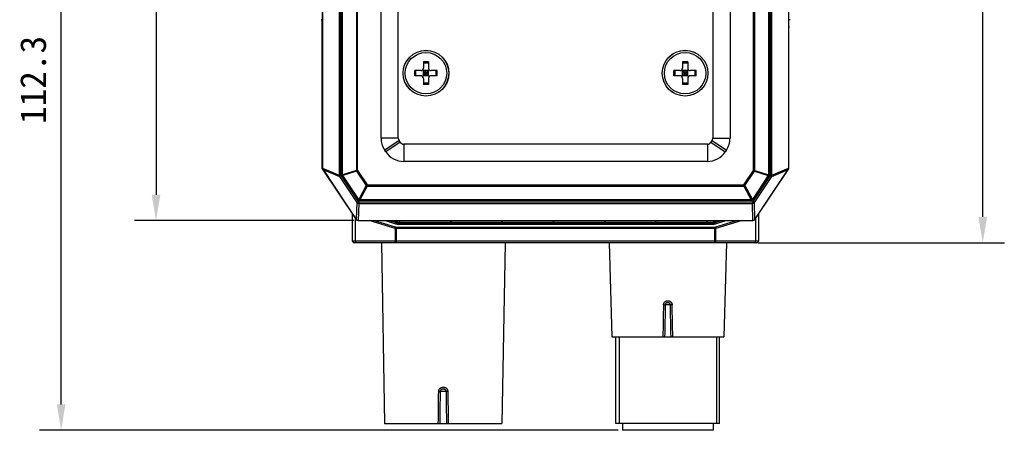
# Model space of a CAD drawing. Header units: millimetres. Extents: x 29 to 359, y 24 to 268.
# Tile 4 of 17: x 29 to 143, y 133 to 181. Entities that reach past the tile are written whole.
import ezdxf

# ---------------------------------------------------------------- set-up
doc = ezdxf.new("R2010")
doc.units = ezdxf.units.MM
doc.header["$LTSCALE"] = 23.1
doc.header["$PDMODE"] = 3
doc.header["$PDSIZE"] = 8
doc.layers.get('0').update_dxf_attribs({"linetype": 'CONTINUOUS'})
doc.layers.get('Defpoints').update_dxf_attribs({"linetype": 'CONTINUOUS'})
doc.layers.add('00_COMPONENTS', color=7, linetype='CONTINUOUS')
doc.layers.add('51__DRAFT_DIMS', color=7, linetype='CONTINUOUS')
doc.styles.get("Standard").update_dxf_attribs({"font": 'simfang.ttf'})
doc.dimstyles.new('DIMSTYLE_1', dxfattribs={"dimtxt": 3, "dimasz": 3, "dimexe": 2.5, "dimexo": 0.5, "dimgap": 0.75, "dimtad": 1, "dimdsep": 46, "dimtxsty": 'STANDARD', "dimblk": '_FILLED', "dimblk1": '_FILLED', "dimblk2": '_FILLED', "dimcen": 0.09, "dimclrt": 256, "dimazin": 2, "dimtp": 0.3, "dimtm": 0.3, "dimtfac": 1, "dimtofl": 0, "dimtmove": 0, "dimatfit": 3, "dimldrblk": '_FILLED', "dimfxl": 1, "dimtolj": 1, "dimarcsym": 0})
doc.dimstyles.new('DIMSTYLE_2', dxfattribs={"dimtxt": 3, "dimasz": 3, "dimexe": 2.5, "dimexo": 0.5, "dimgap": 0.75, "dimtad": 1, "dimdec": 1, "dimdsep": 46, "dimtxsty": 'STANDARD', "dimblk": '_FILLED', "dimblk1": '_FILLED', "dimblk2": '_FILLED', "dimcen": 0.09, "dimclrt": 256, "dimazin": 2, "dimtp": 0.3, "dimtm": 0.3, "dimtfac": 1, "dimtdec": 1, "dimtofl": 0, "dimtmove": 0, "dimatfit": 3, "dimldrblk": '_FILLED', "dimfxl": 1, "dimtolj": 1, "dimarcsym": 0})
doc.dimstyles.get("Standard").update_dxf_attribs({"dimtxt": 3, "dimasz": 3, "dimexe": 2.5, "dimexo": 0.5, "dimtad": 1, "dimdsep": 46, "dimtxsty": 'STANDARD', "dimblk": '_FILLED', "dimblk1": '_FILLED', "dimblk2": '_FILLED', "dimcen": 0.09, "dimclrt": 3, "dimazin": 2, "dimtol": 1, "dimtp": 0.01, "dimtm": 0.01, "dimtfac": 1, "dimtofl": 0, "dimtmove": 0, "dimatfit": 3, "dimldrblk": '_FILLED', "dimfxl": 1, "dimtolj": 1, "dimarcsym": 0})

# ---------------------------------------------------------------- blocks, each defined once
blk = doc.blocks.new('_FILLED')
at = {"color": 0, "linetype": 'ByBlock'}
blk.add_solid([(0, 0), (-1, 0.167), (-1, -0.167)], dxfattribs=at)
blk = doc.blocks.new('*D2')
at = {"layer": '51__DRAFT_DIMS', "color": 0, "lineweight": -2}
for p, q in [((67.87, 245.26), (42.46, 245.26)), ((44.96, 242.26), (44.96, 160.26)), ((67.87, 157.26), (42.46, 157.26))]:
    blk.add_line(p, q, dxfattribs=at)
at = {"layer": 'Defpoints', "color": 0}
for p in [(68.37, 245.26), (44.96, 157.26), (68.37, 157.26)]:
    blk.add_point(p, dxfattribs=at)
at = {"layer": '51__DRAFT_DIMS', "color": 0, "linetype": 'ByBlock', "lineweight": -2, "xscale": 3, "yscale": 3, "zscale": 3}
for p, rotation in [((44.96, 245.26), 90), ((44.96, 157.26), 270)]:
    blk.add_blockref('_FILLED', p, dxfattribs=dict(at, rotation=rotation))
at = {"layer": '51__DRAFT_DIMS', "insert": (40.21, 184.06), "char_height": 3, "attachment_point": 2, "rotation": 90, "line_spacing_factor": 0.9}
blk.add_mtext('\\A1;88', dxfattribs=at)
blk = doc.blocks.new('*D5')
at = {"layer": '51__DRAFT_DIMS', "color": 0, "lineweight": -2}
for p, q in [((67.87, 245.26), (31.47, 245.26)), ((33.97, 136), (33.97, 242.26)), ((98.46, 133), (31.47, 133))]:
    blk.add_line(p, q, dxfattribs=at)
at = {"layer": 'Defpoints', "color": 0}
for p in [(33.97, 245.26), (68.37, 245.26), (98.96, 133)]:
    blk.add_point(p, dxfattribs=at)
at = {"layer": '51__DRAFT_DIMS', "color": 0, "linetype": 'ByBlock', "lineweight": -2, "xscale": 3, "yscale": 3, "zscale": 3}
for p, rotation in [((33.97, 245.26), 90), ((33.97, 133), 270)]:
    blk.add_blockref('_FILLED', p, dxfattribs=dict(at, rotation=rotation))
at = {"layer": '51__DRAFT_DIMS', "insert": (29.22, 173.54), "char_height": 3, "attachment_point": 2, "rotation": 90, "line_spacing_factor": 0.9}
blk.add_mtext('\\A1;112.3', dxfattribs=at)
blk = doc.blocks.new('*D21')
at = {"color": 0, "lineweight": -2}
for p, q in [((114.43, 245.25), (143.17, 245.25)), ((140.67, 242.25), (140.67, 204.78)), ((140.67, 157.69), (140.67, 195.16)), ((114.67, 154.69), (143.17, 154.69))]:
    blk.add_line(p, q, dxfattribs=at)
at = {"layer": 'Defpoints', "color": 0}
for p in [(113.93, 245.25), (114.17, 154.69), (140.67, 154.69)]:
    blk.add_point(p, dxfattribs=at)
at = {"color": 0, "linetype": 'ByBlock', "lineweight": -2, "xscale": 3, "yscale": 3, "zscale": 3}
for p, rotation in [((140.67, 245.25), 90), ((140.67, 154.69), 270)]:
    blk.add_blockref('_FILLED', p, dxfattribs=dict(at, rotation=rotation))
at = {"color": 0, "insert": (140.67, 199.97), "char_height": 3, "attachment_point": 5, "rotation": 90}
blk.add_mtext('\\A1;90.6{}{{\\H0.7x;}{}}', dxfattribs=at)

msp = doc.modelspace()

# ---------------------------------------------------------------- linework, layer by layer
at = {"layer": '00_COMPONENTS'}
for p, q in [((66.15, 239.986), (66.15, 162.539)), ((116.268, 162.539), (116.268, 239.986)), ((64.213, 239.171), (64.213, 163.353)), ((64.228, 163.353), (64.228, 239.171)), ((118.191, 239.171), (118.191, 163.353)), ((118.206, 163.353), (118.206, 239.171)), ((66.318, 193.065), (66.318, 162.539)), ((116.101, 162.539), (116.101, 193.065)), ((66.492, 162.572), (66.492, 189.379)), ((66.551, 162.572), (66.551, 189.379)), ((115.868, 189.379), (115.868, 162.572)), ((115.926, 189.379), (115.926, 162.572)), ((68.151, 187.779), (68.151, 163.056)), ((68.292, 163.056), (68.292, 187.921)), ((114.126, 163.056), (114.126, 187.921)), ((114.268, 163.056), (114.268, 187.779)), ((71.009, 166.799), (71.009, 184.412)), ((111.409, 184.412), (111.409, 166.799)), ((73.009, 166.799), (73.009, 182.896)), ((109.409, 182.896), (109.409, 166.799)), ((64.213, 180.514), (64.059, 180.514)), ((64.209, 163.262), (64.209, 180.514)), ((64.213, 180.121), (64.209, 180.121)), ((118.359, 180.514), (118.206, 180.514)), ((118.209, 180.121), (118.206, 180.121)), ((118.209, 163.262), (118.209, 180.514)), ((76.509, 175.622), (75.909, 175.622)), ((75.909, 175.622), (75.909, 174.922)), ((76.509, 175.622), (76.509, 174.922)), ((106.509, 175.622), (105.909, 175.622)), ((105.909, 175.622), (105.909, 174.922)), ((106.509, 175.622), (106.509, 174.922)), ((75.609, 174.622), (74.909, 174.622)), ((74.909, 174.022), (74.909, 174.622)), ((75.041, 174.022), (75.041, 174.622)), ((76.597, 173.934), (75.821, 174.71)), ((75.821, 173.934), (76.597, 174.71)), ((76.509, 175.491), (75.909, 175.491)), ((76.509, 174.622), (75.909, 174.622)), ((75.909, 174.022), (75.909, 174.622)), ((76.209, 174.022), (76.209, 174.622)), ((76.509, 174.022), (76.509, 174.622)), ((77.509, 174.622), (76.809, 174.622)), ((77.378, 174.022), (77.378, 174.622)), ((77.509, 174.022), (77.509, 174.622)), ((105.609, 174.622), (104.909, 174.622)), ((104.909, 174.022), (104.909, 174.622)), ((105.041, 174.022), (105.041, 174.622)), ((106.597, 173.934), (105.821, 174.71)), ((105.821, 173.934), (106.597, 174.71)), ((106.509, 175.491), (105.909, 175.491)), ((106.509, 174.622), (105.909, 174.622)), ((105.909, 174.022), (105.909, 174.622)), ((106.209, 174.022), (106.209, 174.622)), ((106.509, 174.022), (106.509, 174.622)), ((107.509, 174.622), (106.809, 174.622)), ((107.378, 174.022), (107.378, 174.622)), ((107.509, 174.022), (107.509, 174.622)), ((75.609, 174.022), (74.909, 174.022)), ((76.509, 174.322), (75.909, 174.322)), ((76.509, 174.022), (75.909, 174.022)), ((75.909, 173.722), (75.909, 173.022)), ((76.509, 173.722), (76.509, 173.022)), ((77.509, 174.022), (76.809, 174.022)), ((105.609, 174.022), (104.909, 174.022)), ((106.509, 174.322), (105.909, 174.322)), ((106.509, 174.022), (105.909, 174.022)), ((105.909, 173.722), (105.909, 173.022)), ((106.509, 173.722), (106.509, 173.022)), ((107.509, 174.022), (106.809, 174.022)), ((76.509, 173.154), (75.909, 173.154)), ((76.509, 173.022), (75.909, 173.022)), ((106.509, 173.154), (105.909, 173.154)), ((106.509, 173.022), (105.909, 173.022)), ((73.009, 166.799), (71.009, 166.799)), ((73.093, 166.522), (71.429, 165.413)), ((73.218, 166.335), (73.093, 166.522)), ((109.325, 166.522), (109.201, 166.335)), ((109.325, 166.522), (110.99, 165.413)), ((109.409, 166.799), (111.409, 166.799)), ((71.554, 165.226), (71.429, 165.413)), ((73.218, 166.335), (71.554, 165.226)), ((108.785, 166.112), (73.634, 166.112)), ((73.634, 166.112), (73.634, 164.112)), ((108.785, 166.112), (108.785, 164.112)), ((109.201, 166.335), (110.865, 165.226)), ((110.99, 165.413), (110.865, 165.226)), ((64.226, 163.267), (64.209, 163.262)), ((64.226, 163.267), (64.209, 163.262)), ((64.209, 163.262), (68.12, 157.396)), ((64.213, 163.353), (64.228, 163.353)), ((64.228, 163.343), (66.15, 162.539)), ((64.263, 163.189), (64.275, 163.197)), ((64.263, 163.189), (68.123, 157.398)), ((64.295, 163.168), (66.181, 162.379)), ((64.295, 163.168), (68.136, 157.406)), ((68.151, 163.056), (66.551, 162.572)), ((68.292, 163.056), (68.151, 163.056)), ((68.175, 162.978), (68.292, 163.056)), ((68.292, 163.056), (69.399, 161.395)), ((108.785, 164.112), (73.634, 164.112)), ((113.019, 161.395), (114.126, 163.056)), ((114.268, 163.056), (114.126, 163.056)), ((114.126, 163.056), (114.244, 162.978)), ((114.268, 163.056), (115.868, 162.572)), ((114.283, 157.406), (118.124, 163.168)), ((114.295, 157.398), (118.156, 163.189)), ((114.298, 157.396), (118.209, 163.262)), ((116.238, 162.379), (118.124, 163.168)), ((116.268, 162.539), (118.191, 163.343)), ((118.144, 163.197), (118.156, 163.189)), ((118.191, 163.353), (118.206, 163.353)), ((118.193, 163.267), (118.209, 163.262)), ((118.193, 163.267), (118.209, 163.262)), ((66.318, 162.539), (66.15, 162.539)), ((66.336, 162.482), (66.181, 162.379)), ((66.181, 162.379), (68.192, 159.363)), ((66.336, 162.482), (68.347, 159.466)), ((66.551, 162.572), (66.492, 162.572)), ((66.526, 162.461), (66.575, 162.493)), ((68.376, 159.684), (66.526, 162.461)), ((68.175, 162.978), (66.575, 162.493)), ((68.425, 159.717), (66.575, 162.493)), ((68.175, 162.978), (69.282, 161.317)), ((113.137, 161.317), (114.244, 162.978)), ((115.844, 162.493), (113.994, 159.717)), ((115.893, 162.461), (114.042, 159.684)), ((114.072, 159.466), (116.083, 162.482)), ((114.227, 159.363), (116.238, 162.379)), ((114.244, 162.978), (115.844, 162.493)), ((115.844, 162.493), (115.893, 162.461)), ((115.926, 162.572), (115.868, 162.572)), ((116.083, 162.482), (116.238, 162.379)), ((116.101, 162.539), (116.268, 162.539)), ((69.282, 161.317), (68.425, 159.717)), ((69.399, 161.254), (68.543, 159.654)), ((69.399, 161.395), (69.282, 161.317)), ((69.399, 161.395), (113.019, 161.395)), ((69.399, 161.254), (69.399, 161.395)), ((69.399, 161.254), (113.019, 161.254)), ((113.137, 161.317), (113.019, 161.395)), ((113.019, 161.395), (113.019, 161.254)), ((113.019, 161.254), (113.876, 159.654)), ((113.137, 161.317), (113.994, 159.717)), ((68.425, 159.717), (68.376, 159.684)), ((113.876, 159.654), (68.543, 159.654)), ((68.543, 159.595), (68.543, 159.654)), ((113.876, 159.595), (68.543, 159.595)), ((113.876, 159.654), (113.876, 159.595)), ((114.042, 159.684), (113.994, 159.717)), ((68.192, 159.363), (68.123, 157.428)), ((68.347, 159.466), (68.192, 159.363)), ((68.424, 159.255), (68.353, 157.281)), ((68.424, 159.422), (113.995, 159.422)), ((68.424, 159.422), (68.424, 159.255)), ((68.424, 159.255), (113.995, 159.255)), ((113.995, 159.422), (113.995, 159.255)), ((114.065, 157.281), (113.995, 159.255)), ((114.072, 159.466), (114.227, 159.363)), ((114.296, 157.428), (114.227, 159.363)), ((67.709, 154.896), (67.709, 158.012)), ((68.066, 154.896), (68.066, 157.478)), ((68.136, 157.406), (68.12, 157.396)), ((114.298, 157.396), (114.283, 157.406)), ((114.353, 157.478), (114.353, 154.896)), ((114.709, 158.012), (114.709, 154.896)), ((68.37, 157.281), (114.049, 157.281)), ((68.37, 157.281), (68.37, 157.262)), ((68.37, 157.266), (114.049, 157.266)), ((68.37, 157.262), (114.049, 157.262)), ((72.639, 156.356), (69.617, 157.262)), ((72.697, 156.497), (70.146, 157.262)), ((71.505, 157.262), (72.698, 156.904)), ((71.997, 157.262), (72.737, 157.04)), ((72.35, 157.262), (72.737, 157.146)), ((72.639, 156.356), (72.639, 154.896)), ((72.698, 156.904), (72.729, 156.896)), ((72.729, 156.896), (72.73, 156.895)), ((72.73, 156.895), (72.759, 156.888)), ((72.739, 156.893), (72.737, 157.04)), ((72.759, 156.888), (72.762, 156.887)), ((72.762, 156.887), (72.79, 156.88)), ((109.636, 156.484), (72.783, 156.484)), ((72.783, 154.696), (72.783, 156.484)), ((109.636, 156.343), (72.783, 156.343)), ((72.79, 156.88), (72.794, 156.88)), ((72.794, 156.88), (72.822, 156.874)), ((72.822, 156.874), (72.826, 156.873)), ((72.826, 156.873), (72.855, 156.868)), ((72.855, 156.868), (72.859, 156.867)), ((72.859, 156.867), (72.887, 156.863)), ((72.887, 156.863), (72.892, 156.862)), ((72.892, 156.862), (72.92, 156.858)), ((72.92, 156.858), (72.925, 156.858)), ((72.925, 156.858), (72.954, 156.855)), ((72.954, 156.855), (72.958, 156.854)), ((72.958, 156.854), (72.987, 156.852)), ((72.987, 156.852), (72.991, 156.851)), ((72.991, 156.851), (73.021, 156.85)), ((73.021, 156.85), (73.024, 156.85)), ((73.024, 156.85), (73.055, 156.849)), ((73.055, 156.849), (73.056, 156.848)), ((73.056, 156.848), (73.089, 156.848)), ((73.089, 157.096), (73.255, 157.262)), ((73.089, 157.096), (109.33, 157.096)), ((73.089, 156.99), (109.33, 156.99)), ((73.089, 156.848), (73.089, 156.99)), ((73.089, 156.848), (109.33, 156.848)), ((79.028, 157.096), (79.195, 157.262)), ((84.968, 157.096), (85.135, 157.262)), ((90.908, 157.096), (91.074, 157.262)), ((96.847, 157.096), (97.014, 157.262)), ((102.787, 157.096), (102.954, 157.262)), ((108.727, 157.096), (108.893, 157.262)), ((109.33, 156.848), (109.33, 156.99)), ((109.33, 156.848), (109.362, 156.848)), ((109.362, 156.848), (109.364, 156.849)), ((109.364, 156.849), (109.395, 156.85)), ((109.395, 156.85), (109.398, 156.85)), ((109.398, 156.85), (109.428, 156.851)), ((109.428, 156.851), (109.431, 156.852)), ((109.431, 156.852), (109.461, 156.854)), ((109.461, 156.854), (109.465, 156.855)), ((109.465, 156.855), (109.494, 156.858)), ((109.494, 156.858), (109.498, 156.858)), ((109.498, 156.858), (109.527, 156.862)), ((109.527, 156.862), (109.531, 156.863)), ((109.531, 156.863), (109.56, 156.867)), ((109.56, 156.867), (109.564, 156.868)), ((109.564, 156.868), (109.593, 156.873)), ((109.593, 156.873), (109.596, 156.874)), ((109.596, 156.874), (109.625, 156.88)), ((109.625, 156.88), (109.628, 156.88)), ((109.628, 156.88), (109.657, 156.887)), ((109.636, 154.696), (109.636, 156.484)), ((109.657, 156.887), (109.66, 156.888)), ((109.66, 156.888), (109.689, 156.895)), ((109.679, 156.893), (109.681, 157.04)), ((109.681, 157.146), (110.068, 157.262)), ((109.681, 157.04), (110.422, 157.262)), ((109.689, 156.895), (109.69, 156.896)), ((109.69, 156.896), (109.72, 156.904)), ((109.72, 156.904), (110.914, 157.262)), ((112.272, 157.262), (109.722, 156.497)), ((112.801, 157.262), (109.78, 156.356)), ((109.78, 154.896), (109.78, 156.356)), ((114.049, 157.262), (114.049, 157.281)), ((114.709, 154.896), (67.709, 154.896)), ((114.509, 154.696), (67.909, 154.696)), ((71.045, 154.696), (71.409, 133.796)), ((85.374, 154.696), (85.009, 133.796)), ((97.424, 154.696), (97.709, 143.796)), ((110.995, 154.696), (110.709, 143.796)), ((104.503, 147.504), (103.915, 147.504)), ((97.709, 143.796), (110.709, 143.796)), ((98.209, 133.796), (98.209, 143.796)), ((98.584, 143.796), (98.584, 133.796)), ((109.834, 143.796), (109.834, 133.796)), ((110.209, 133.796), (110.209, 143.796)), ((78.53, 137.501), (77.888, 137.501)), ((71.409, 133.796), (85.009, 133.796)), ((110.209, 133.796), (98.209, 133.796)), ((98.959, 133.796), (98.959, 132.996)), ((109.459, 133.796), (109.459, 132.996)), ((109.459, 132.996), (98.959, 132.996))]:
    msp.add_line(p, q, dxfattribs=at)
for centre, radius in [((76.209, 174.322), 2.649), ((76.209, 174.322), 2.64), ((76.209, 174.322), 2.4), ((106.209, 174.322), 2.649), ((106.209, 174.322), 2.64), ((106.209, 174.322), 2.4)]:
    msp.add_circle(centre, radius, dxfattribs=at)
for centre, radius, start, end in [((75.609, 174.922), 0.3, 270, 360), ((76.809, 174.922), 0.3, 180, 270), ((105.609, 174.922), 0.3, 270, 360), ((106.809, 174.922), 0.3, 180, 270), ((75.609, 173.722), 0.3, 0, 90), ((76.809, 173.722), 0.3, 90, 180), ((105.609, 173.722), 0.3, 0, 90), ((106.809, 173.722), 0.3, 90, 180), ((73.509, 166.799), 2.5, 180, 213.68301), ((73.509, 166.799), 0.5, 180, 213.68301), ((108.909, 166.799), 0.5, 326.31699, 360), ((108.909, 166.799), 2.5, 326.31699, 360), ((73.634, 166.612), 0.5, 213.68301, 270), ((108.785, 166.612), 0.5, 270, 326.31699), ((73.634, 166.612), 2.5, 213.68301, 270), ((108.785, 166.612), 2.5, 270, 326.31699), ((64.509, 163.353), 0.296, 180, 213.69007), ((64.508, 163.353), 0.28, 182.11999, 213.85816), ((68.435, 163.099), 0.288, 188.64894, 205.03407), ((113.984, 163.099), 0.288, 334.96593, 351.35106), ((117.911, 163.353), 0.28, 326.14184, 357.88001), ((117.909, 163.353), 0.296, 326.30993, 360), ((66.692, 162.572), 0.2, 180, 213.68301), ((66.835, 162.615), 0.288, 188.64894, 205.03407), ((115.584, 162.615), 0.288, 334.96593, 351.35106), ((115.726, 162.572), 0.2, 326.31699, 360), ((68.543, 159.795), 0.2, 213.68301, 270), ((113.876, 159.795), 0.2, 270, 326.31699), ((68.37, 157.562), 0.3, 213.69007, 270), ((68.37, 157.562), 0.296, 213.69007, 270), ((114.049, 157.562), 0.296, 270, 326.30993), ((114.049, 157.562), 0.3, 270, 326.30993), ((72.783, 156.785), 0.3, 253.30209, 269.99867), ((109.636, 156.785), 0.3, 270.00096, 286.69828), ((67.909, 154.896), 0.2, 180, 270), ((114.509, 154.896), 0.2, 270, 360), ((1291.747, 122.965), 1188.294, 178.816754, 178.995568), ((1452.236, 117.654), 1348.651, 178.731782, 178.88934), ((-1243.985, 117.648), 1348.819, 1.110774, 1.268312), ((-1083.412, 122.967), 1188.378, 1.00429, 1.183091)]:
    msp.add_arc(centre, radius, start, end, dxfattribs=at)
for centre, major_axis, ratio, start_param, end_param in [((64.502, 163.353), (0.274, 0), 0.9996386, -3.1415927, -3.1040099), ((64.036, 163.528), (-0.32, 0.459), 0.0164648, -2.4850794, -2.3878652), ((118.382, 163.528), (0.32, 0.459), 0.0164648, -3.8953201, -3.7981059), ((117.917, 163.353), (0.274, 0), 0.9996386, -0.0375828, 0), ((68.36, 157.556), (0.224, 0.149), 0.9989959, 3.0462498, 3.1415927), ((114.059, 157.556), (0.224, -0.149), 0.9989959, 0, 0.0953429), ((68.37, 157.555), (0, 0.275), 0.9996572, -3.2020719, -3.1415927), ((114.049, 157.555), (0, 0.275), 0.9996572, -3.1415927, -3.0811134)]:
    msp.add_ellipse(centre, major_axis=major_axis, ratio=ratio, start_param=start_param, end_param=end_param, dxfattribs=at)
for points, knots in [([(64.213, 179.626), (64.212, 179.633), (64.21, 179.66), (64.209, 179.687), (64.209, 179.708)], [0, 0, 0, 0, 0.2520239, 1, 1, 1, 1]), ([(118.209, 179.708), (118.209, 179.701), (118.209, 179.674), (118.208, 179.647), (118.206, 179.626)], [0, 0, 0, 0, 0.247987, 1, 1, 1, 1]), ([(66.15, 162.539), (66.148, 162.511), (66.151, 162.455), (66.169, 162.403), (66.181, 162.379)], [0, 0, 0, 0, 0.5047927, 1, 1, 1, 1]), ([(66.318, 162.539), (66.318, 162.529), (66.321, 162.508), (66.331, 162.49), (66.336, 162.482)], [0, 0, 0, 0, 0.4997307, 1, 1, 1, 1]), ([(116.083, 162.482), (116.088, 162.49), (116.097, 162.508), (116.101, 162.529), (116.101, 162.539)], [0, 0, 0, 0, 0.5002632, 1, 1, 1, 1]), ([(116.238, 162.379), (116.25, 162.403), (116.268, 162.455), (116.271, 162.511), (116.268, 162.539)], [0, 0, 0, 0, 0.4952016, 1, 1, 1, 1]), ([(69.282, 161.317), (69.29, 161.309), (69.325, 161.282), (69.367, 161.262), (69.399, 161.254)], [0, 0, 0, 0, 0.2487802, 1, 1, 1, 1]), ([(113.019, 161.254), (113.03, 161.257), (113.073, 161.271), (113.112, 161.294), (113.137, 161.317)], [0, 0, 0, 0, 0.2487802, 1, 1, 1, 1]), ([(68.543, 159.654), (68.532, 159.657), (68.49, 159.671), (68.45, 159.694), (68.425, 159.717)], [0, 0, 0, 0, 0.2487801, 1, 1, 1, 1]), ([(113.994, 159.717), (113.985, 159.709), (113.95, 159.682), (113.908, 159.662), (113.876, 159.654)], [0, 0, 0, 0, 0.2487801, 1, 1, 1, 1]), ([(68.192, 159.363), (68.206, 159.346), (68.237, 159.316), (68.294, 159.282), (68.357, 159.26), (68.402, 159.255), (68.424, 159.255)], [0, 0, 0, 0, 0.2455471, 0.4946745, 0.7466032, 1, 1, 1, 1]), ([(68.347, 159.466), (68.355, 159.453), (68.372, 159.436), (68.401, 159.424), (68.416, 159.422), (68.424, 159.422)], [0, 0, 0, 0, 0.4986151, 0.7493211, 1, 1, 1, 1]), ([(113.995, 159.422), (114.003, 159.422), (114.018, 159.424), (114.046, 159.436), (114.063, 159.453), (114.072, 159.466)], [0, 0, 0, 0, 0.2506411, 0.5013449, 1, 1, 1, 1]), ([(113.995, 159.255), (114.017, 159.255), (114.062, 159.26), (114.125, 159.282), (114.181, 159.316), (114.213, 159.346), (114.227, 159.363)], [0, 0, 0, 0, 0.2533663, 0.5052909, 0.7544235, 1, 1, 1, 1]), ([(67.844, 157.81), (67.823, 157.824), (67.786, 157.852), (67.743, 157.902), (67.716, 157.956), (67.71, 157.994), (67.709, 158.012)], [0, 0, 0, 0, 0.2921483, 0.5503151, 0.7824495, 1, 1, 1, 1]), ([(68.353, 157.281), (68.332, 157.282), (68.289, 157.29), (68.228, 157.316), (68.176, 157.355), (68.148, 157.388), (68.136, 157.406)], [0, 0, 0, 0, 0.2499801, 0.5003783, 0.7507646, 1, 1, 1, 1]), ([(114.283, 157.406), (114.271, 157.388), (114.243, 157.355), (114.19, 157.316), (114.13, 157.29), (114.087, 157.282), (114.065, 157.281)], [0, 0, 0, 0, 0.2492354, 0.4996217, 0.7500199, 1, 1, 1, 1]), ([(114.709, 158.012), (114.709, 157.994), (114.702, 157.956), (114.676, 157.902), (114.632, 157.852), (114.595, 157.824), (114.575, 157.81)], [0, 0, 0, 0, 0.2175464, 0.4496764, 0.7078472, 1, 1, 1, 1]), ([(72.639, 156.356), (72.646, 156.382), (72.663, 156.43), (72.684, 156.477), (72.697, 156.497)], [0, 0, 0, 0, 0.5328135, 1, 1, 1, 1]), ([(72.783, 156.343), (72.771, 156.343), (72.722, 156.344), (72.674, 156.349), (72.639, 156.356)], [0, 0, 0, 0, 0.2534131, 1, 1, 1, 1]), ([(73.089, 156.848), (73.055, 156.848), (72.924, 156.853), (72.792, 156.876), (72.698, 156.904)], [0, 0, 0, 0, 0.2534594, 1, 1, 1, 1]), ([(72.737, 157.146), (72.744, 157.144), (72.758, 157.14), (72.776, 157.136), (72.788, 157.132), (72.795, 157.131), (72.805, 157.128), (72.821, 157.125), (72.838, 157.121), (72.848, 157.119), (72.855, 157.117), (72.868, 157.115), (72.883, 157.113), (72.897, 157.11), (72.908, 157.108), (72.919, 157.107), (72.934, 157.105), (72.948, 157.104), (72.961, 157.102), (72.969, 157.101), (72.98, 157.101), (72.993, 157.1), (73.008, 157.098), (73.017, 157.098), (73.024, 157.097), (73.032, 157.097), (73.046, 157.097), (73.065, 157.096), (73.081, 157.096), (73.089, 157.096)], [0, 0, 0, 0, 0.0625, 0.125, 0.15625, 0.171875, 0.1875, 0.25, 0.3125, 0.328125, 0.34375, 0.375, 0.4375, 0.46875, 0.5, 0.53125, 0.5625, 0.625, 0.65625, 0.671875, 0.6875, 0.75, 0.78125, 0.8125, 0.828125, 0.84375, 0.875, 0.9375, 1, 1, 1, 1]), ([(72.737, 157.04), (72.765, 157.032), (72.88, 157.002), (72.999, 156.99), (73.089, 156.99)], [0, 0, 0, 0, 0.2459951, 1, 1, 1, 1]), ([(109.33, 157.096), (109.337, 157.096), (109.352, 157.096), (109.371, 157.097), (109.384, 157.097), (109.391, 157.097), (109.402, 157.098), (109.419, 157.099), (109.436, 157.1), (109.447, 157.101), (109.454, 157.102), (109.467, 157.103), (109.482, 157.105), (109.497, 157.107), (109.508, 157.108), (109.519, 157.11), (109.533, 157.112), (109.548, 157.115), (109.56, 157.117), (109.568, 157.118), (109.578, 157.121), (109.591, 157.123), (109.605, 157.126), (109.614, 157.128), (109.621, 157.13), (109.628, 157.132), (109.641, 157.135), (109.659, 157.14), (109.674, 157.144), (109.681, 157.146)], [0, 0, 0, 0, 0.0625, 0.125, 0.15625, 0.171875, 0.1875, 0.25, 0.3125, 0.328125, 0.34375, 0.375, 0.4375, 0.46875, 0.5, 0.53125, 0.5625, 0.625, 0.65625, 0.671875, 0.6875, 0.75, 0.78125, 0.8125, 0.828125, 0.84375, 0.875, 0.9375, 1, 1, 1, 1]), ([(109.33, 156.99), (109.36, 156.99), (109.478, 156.994), (109.597, 157.015), (109.681, 157.04)], [0, 0, 0, 0, 0.2534594, 1, 1, 1, 1]), ([(109.72, 156.904), (109.689, 156.895), (109.562, 156.862), (109.429, 156.848), (109.33, 156.848)], [0, 0, 0, 0, 0.2459951, 1, 1, 1, 1]), ([(109.78, 156.356), (109.768, 156.354), (109.72, 156.346), (109.672, 156.343), (109.636, 156.343)], [0, 0, 0, 0, 0.2455524, 1, 1, 1, 1]), ([(109.78, 156.356), (109.772, 156.382), (109.756, 156.43), (109.734, 156.477), (109.722, 156.497)], [0, 0, 0, 0, 0.5328136, 1, 1, 1, 1]), ([(68.123, 154.696), (68.121, 154.696), (68.117, 154.697), (68.111, 154.7), (68.106, 154.705), (68.098, 154.714), (68.09, 154.731), (68.082, 154.756), (68.075, 154.786), (68.07, 154.82), (68.066, 154.857), (68.066, 154.883), (68.066, 154.896)], [0, 0, 0, 0, 0.0262205, 0.0550432, 0.0883536, 0.1272738, 0.2235802, 0.3445309, 0.487444, 0.6480041, 0.8208451, 1, 1, 1, 1]), ([(72.697, 154.696), (72.695, 154.696), (72.691, 154.697), (72.685, 154.7), (72.679, 154.705), (72.672, 154.714), (72.663, 154.731), (72.655, 154.756), (72.648, 154.786), (72.643, 154.82), (72.64, 154.857), (72.639, 154.883), (72.639, 154.896)], [0, 0, 0, 0, 0.0262205, 0.0550432, 0.0883536, 0.1272738, 0.2235802, 0.3445309, 0.487444, 0.6480041, 0.8208451, 1, 1, 1, 1]), ([(109.722, 154.696), (109.724, 154.696), (109.728, 154.697), (109.734, 154.7), (109.739, 154.705), (109.747, 154.714), (109.755, 154.731), (109.764, 154.756), (109.771, 154.786), (109.776, 154.82), (109.779, 154.857), (109.78, 154.883), (109.78, 154.896)], [0, 0, 0, 0, 0.0262205, 0.0550432, 0.0883536, 0.1272738, 0.2235802, 0.3445309, 0.487444, 0.6480041, 0.8208451, 1, 1, 1, 1]), ([(114.296, 154.696), (114.297, 154.696), (114.301, 154.697), (114.307, 154.7), (114.313, 154.705), (114.32, 154.714), (114.329, 154.731), (114.337, 154.756), (114.344, 154.786), (114.349, 154.82), (114.352, 154.857), (114.353, 154.883), (114.353, 154.896)], [0, 0, 0, 0, 0.0262205, 0.0550432, 0.0883536, 0.1272738, 0.2235802, 0.3445309, 0.487444, 0.6480041, 0.8208451, 1, 1, 1, 1]), ([(103.706, 147.504), (103.707, 147.536), (103.715, 147.6), (103.745, 147.692), (103.793, 147.776), (103.857, 147.848), (103.934, 147.907), (104.02, 147.951), (104.113, 147.977), (104.209, 147.986), (104.306, 147.977), (104.399, 147.951), (104.485, 147.907), (104.562, 147.848), (104.625, 147.776), (104.673, 147.692), (104.704, 147.6), (104.712, 147.536), (104.713, 147.504)], [0, 0, 0, 0, 0.0625414, 0.1250386, 0.1875006, 0.2499492, 0.312413, 0.3749087, 0.4374384, 0.4999898, 0.5625416, 0.6250708, 0.6875647, 0.7500279, 0.8124785, 0.8749459, 0.9374521, 1, 1, 1, 1]), ([(103.706, 147.504), (103.729, 147.503), (103.773, 147.502), (103.834, 147.502), (103.876, 147.502), (103.902, 147.503), (103.912, 147.503), (103.915, 147.504)], [0, 0, 0, 0, 0.3316981, 0.6318597, 0.8640017, 0.9453424, 1, 1, 1, 1]), ([(103.915, 147.504), (103.916, 147.542), (103.932, 147.618), (103.987, 147.697), (104.047, 147.745), (104.097, 147.772), (104.152, 147.788), (104.209, 147.793), (104.266, 147.788), (104.321, 147.772), (104.372, 147.745), (104.431, 147.698), (104.486, 147.618), (104.503, 147.542), (104.503, 147.504)], [0, 0, 0, 0, 0.1247578, 0.2493752, 0.3119838, 0.374623, 0.4372965, 0.4999904, 0.5626847, 0.6253576, 0.6879949, 0.7506029, 0.8752277, 1, 1, 1, 1]), ([(104.713, 147.504), (104.689, 147.503), (104.645, 147.502), (104.585, 147.502), (104.542, 147.502), (104.517, 147.503), (104.507, 147.503), (104.503, 147.504)], [0, 0, 0, 0, 0.3316981, 0.6318597, 0.8640017, 0.9453424, 1, 1, 1, 1]), ([(77.682, 137.501), (77.682, 137.534), (77.69, 137.601), (77.722, 137.695), (77.773, 137.782), (77.841, 137.855), (77.922, 137.914), (78.012, 137.956), (78.11, 137.979), (78.209, 137.986), (78.309, 137.979), (78.406, 137.956), (78.497, 137.914), (78.578, 137.855), (78.646, 137.782), (78.697, 137.696), (78.729, 137.601), (78.737, 137.534), (78.737, 137.501)], [0, 0, 0, 0, 0.0625389, 0.1250357, 0.187497, 0.2499426, 0.3123984, 0.3748833, 0.437408, 0.4999752, 0.5625426, 0.6250728, 0.6875667, 0.7500299, 0.8124813, 0.8749523, 0.9374591, 1, 1, 1, 1]), ([(77.682, 137.501), (77.704, 137.501), (77.747, 137.5), (77.806, 137.5), (77.852, 137.5), (77.878, 137.501), (77.888, 137.501)], [0, 0, 0, 0, 0.3243647, 0.6203514, 0.8544004, 1, 1, 1, 1]), ([(77.888, 137.501), (77.889, 137.521), (77.893, 137.562), (77.913, 137.619), (77.943, 137.672), (77.984, 137.717), (78.034, 137.752), (78.089, 137.776), (78.149, 137.789), (78.209, 137.792), (78.27, 137.789), (78.329, 137.776), (78.385, 137.752), (78.434, 137.717), (78.475, 137.672), (78.506, 137.619), (78.525, 137.562), (78.53, 137.521), (78.53, 137.501)], [0, 0, 0, 0, 0.0625312, 0.1250254, 0.1874915, 0.2499524, 0.312435, 0.3749446, 0.4374388, 0.499975, 0.5625112, 0.6250106, 0.68753, 0.7500209, 0.8124875, 0.874963, 0.9374668, 1, 1, 1, 1]), ([(78.737, 137.501), (78.715, 137.501), (78.672, 137.5), (78.613, 137.5), (78.566, 137.5), (78.54, 137.501), (78.53, 137.501)], [0, 0, 0, 0, 0.3243647, 0.6203514, 0.8544004, 1, 1, 1, 1])]:
    msp.add_open_spline(points, degree=3, knots=knots, dxfattribs=at)
for points in [[(77.636, 133.796), (77.65, 135.031), (77.665, 136.266), (77.682, 137.501)], [(77.838, 133.796), (77.854, 135.031), (77.871, 136.266), (77.888, 137.501)], [(78.53, 137.501), (78.548, 136.266), (78.565, 135.031), (78.581, 133.796)], [(78.737, 137.501), (78.753, 136.266), (78.768, 135.031), (78.783, 133.796)]]:
    msp.add_open_spline(points, degree=3, dxfattribs=at)

# ---------------------------------------------------------------- dimensions: what is measured, and where the dimension line sits
dim = msp.add_linear_dim(base=(140.666, 154.685), p1=(113.93, 245.249), p2=(114.172, 154.685), angle=90, text='90.6{}{{\\H0.7x;}{}}', dimstyle='STANDARD', override={"dimtad": 0, "dimdec": 1, "dimclrt": 0})
dim.commit()
dim.dimension.update_dxf_attribs({"geometry": '*D21', "text_midpoint": (140.666, 199.967)})
at = {"layer": '51__DRAFT_DIMS'}
for base, p1, p2, angle, dimstyle, picture, middle in [((33.975, 245.262), (98.959, 132.996), (68.37, 245.262), 90, 'DIMSTYLE_2', '*D5', (33.975, 173.54)), ((44.959, 157.262), (68.37, 245.262), (68.37, 157.262), 270, 'DIMSTYLE_1', '*D2', (44.959, 184.06))]:
    dim = msp.add_linear_dim(base=base, p1=p1, p2=p2, angle=angle, dimstyle=dimstyle, dxfattribs=at)
    dim.commit()
    dim.dimension.update_dxf_attribs({"geometry": picture, "text_midpoint": middle, "dimtype": 160})

doc.saveas('drawing.dxf')
